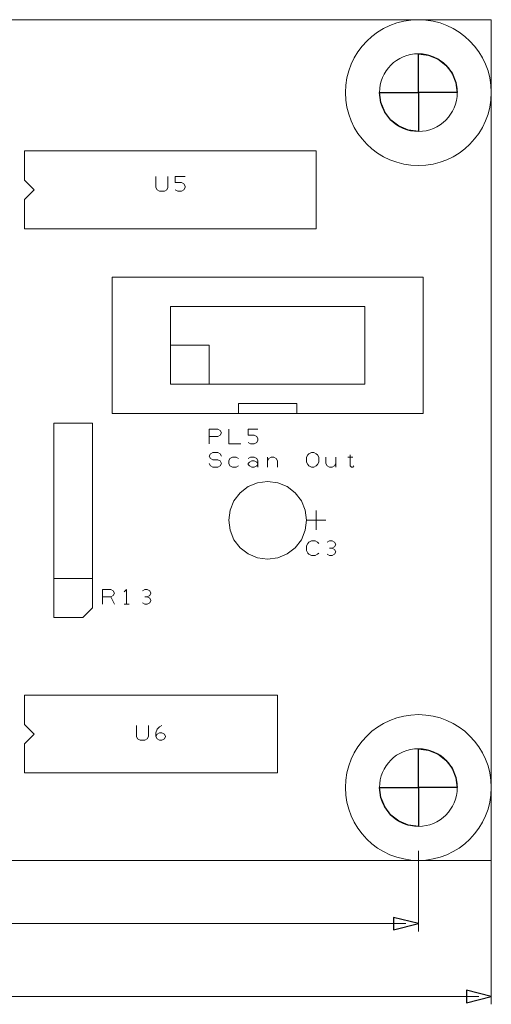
# Model space of a CAD drawing. Header units: millimetres. Extents: x -94 to 82, y -36 to 29.
# Tile 7 of 7: x 52 to 82, y -36 to 29. Entities that reach past the tile are written whole.
import ezdxf

# ---------------------------------------------------------------- set-up
doc = ezdxf.new("R2010")
doc.units = ezdxf.units.MM
doc.header["$MEASUREMENT"] = 0
doc.layers.add('Ebene 1', color=7, linetype='Continuous')

msp = doc.modelspace()

# ---------------------------------------------------------------- linework, layer by layer
at = {"layer": 'Ebene 1', "lineweight": 13}
msp.add_open_spline([(-67.7541, -26.1899), (-67.7541, -26.1899), (82.4234, -26.1899), (82.4234, -26.1899), (82.4234, -26.1899), (82.4234, -26.1899), (82.4234, 28.7376), (82.4234, 28.7376), (82.4234, 28.7376), (82.4234, 28.7376), (-67.7541, 28.7376), (-67.7541, 28.7376), (-67.7541, 28.7376), (-67.7541, 28.7376), (-67.7541, -26.1899), (-67.7541, -26.1899)], degree=3, knots=[0, 0, 0, 0, 0.2, 0.2, 0.2, 0.2, 0.4, 0.4, 0.4, 0.4, 0.6, 0.6, 0.6, 0.6, 1, 1, 1, 1], dxfattribs=at)
at = {"layer": 'Ebene 1', "lineweight": 9}
for points, knots in [([(72.8984, 23.9751), (72.8984, 26.6054), (75.0306, 28.7376), (77.6609, 28.7376), (77.6609, 28.7376), (80.2912, 28.7376), (82.4234, 26.6054), (82.4234, 23.9751), (82.4234, 23.9751), (82.4234, 21.3448), (80.2912, 19.2126), (77.6609, 19.2126), (77.6609, 19.2126), (75.0306, 19.2126), (72.8984, 21.3448), (72.8984, 23.9751)], [0, 0, 0, 0, 0.2, 0.2, 0.2, 0.2, 0.4, 0.4, 0.4, 0.4, 0.6, 0.6, 0.6, 0.6, 1, 1, 1, 1]), ([(72.8984, -21.4274), (72.8984, -18.7971), (75.0306, -16.6649), (77.6609, -16.6649), (77.6609, -16.6649), (80.2912, -16.6649), (82.4234, -18.7971), (82.4234, -21.4274), (82.4234, -21.4274), (82.4234, -24.0576), (80.2912, -26.1899), (77.6609, -26.1899), (77.6609, -26.1899), (75.0306, -26.1899), (72.8984, -24.0576), (72.8984, -21.4274)], [0, 0, 0, 0, 0.2, 0.2, 0.2, 0.2, 0.4, 0.4, 0.4, 0.4, 0.6, 0.6, 0.6, 0.6, 1, 1, 1, 1]), ([(77.6609, -30.3174), (77.6609, -30.3174), (76.0353, -30.7238), (76.0353, -30.7238), (76.0353, -30.7238), (76.0353, -30.7238), (76.0353, -29.911), (76.0353, -29.911), (76.0353, -29.911), (76.0353, -29.911), (77.6609, -30.3174), (77.6609, -30.3174)], [0, 0, 0, 0, 0.25, 0.25, 0.25, 0.25, 0.5, 0.5, 0.5, 0.5, 1, 1, 1, 1]), ([(82.4234, -35.0799), (82.4234, -35.0799), (80.7978, -35.4863), (80.7978, -35.4863), (80.7978, -35.4863), (80.7978, -35.4863), (80.7978, -34.6735), (80.7978, -34.6735), (80.7978, -34.6735), (80.7978, -34.6735), (82.4234, -35.0799), (82.4234, -35.0799)], [0, 0, 0, 0, 0.25, 0.25, 0.25, 0.25, 0.5, 0.5, 0.5, 0.5, 1, 1, 1, 1])]:
    msp.add_open_spline(points, degree=3, knots=knots, dxfattribs=at)
at = {"layer": 'Ebene 1', "lineweight": 20}
for points, knots in [([(75.1209, 23.9751), (75.1209, 25.3781), (76.2582, 26.5151), (77.6609, 26.5151), (77.6609, 26.5151), (79.0639, 26.5151), (80.2009, 25.3781), (80.2009, 23.9751), (80.2009, 23.9751), (80.2009, 22.5725), (79.0639, 21.4351), (77.6609, 21.4351), (77.6609, 21.4351), (76.2582, 21.4351), (75.1209, 22.5725), (75.1209, 23.9751)], [0, 0, 0, 0, 0.2, 0.2, 0.2, 0.2, 0.4, 0.4, 0.4, 0.4, 0.6, 0.6, 0.6, 0.6, 1, 1, 1, 1]), ([(80.2009, 23.9751), (80.2009, 23.9751), (80.1144, 24.6327), (80.1144, 24.6327), (80.1144, 24.6327), (80.1144, 24.6327), (79.8608, 25.2451), (79.8608, 25.2451), (79.8608, 25.2451), (79.8608, 25.2451), (79.4569, 25.7711), (79.4569, 25.7711), (79.4569, 25.7711), (79.4569, 25.7711), (78.9309, 26.175), (78.9309, 26.175), (78.9309, 26.175), (78.9309, 26.175), (78.3184, 26.4287), (78.3184, 26.4287), (78.3184, 26.4287), (78.3184, 26.4287), (77.6609, 26.5151), (77.6609, 26.5151), (77.6609, 26.5151), (77.6609, 26.5151), (77.6609, 23.9751), (77.6609, 23.9751), (77.6609, 23.9751), (77.6609, 23.9751), (80.2009, 23.9751), (80.2009, 23.9751)], [0, 0, 0, 0, 0.1111111, 0.1111111, 0.1111111, 0.1111111, 0.2222222, 0.2222222, 0.2222222, 0.2222222, 0.3333333, 0.3333333, 0.3333333, 0.3333333, 0.4444444, 0.4444444, 0.4444444, 0.4444444, 0.5555556, 0.5555556, 0.5555556, 0.5555556, 0.6666667, 0.6666667, 0.6666667, 0.6666667, 0.7777778, 0.7777778, 0.7777778, 0.7777778, 1, 1, 1, 1]), ([(75.1209, 23.9751), (75.1209, 23.9751), (75.2073, 23.3179), (75.2073, 23.3179), (75.2073, 23.3179), (75.2073, 23.3179), (75.4609, 22.7051), (75.4609, 22.7051), (75.4609, 22.7051), (75.4609, 22.7051), (75.8649, 22.1791), (75.8649, 22.1791), (75.8649, 22.1791), (75.8649, 22.1791), (76.3909, 21.7752), (76.3909, 21.7752), (76.3909, 21.7752), (76.3909, 21.7752), (77.0036, 21.5215), (77.0036, 21.5215), (77.0036, 21.5215), (77.0036, 21.5215), (77.6609, 21.4351), (77.6609, 21.4351), (77.6609, 21.4351), (77.6609, 21.4351), (77.6609, 23.9751), (77.6609, 23.9751), (77.6609, 23.9751), (77.6609, 23.9751), (75.1209, 23.9751), (75.1209, 23.9751)], [0, 0, 0, 0, 0.1111111, 0.1111111, 0.1111111, 0.1111111, 0.2222222, 0.2222222, 0.2222222, 0.2222222, 0.3333333, 0.3333333, 0.3333333, 0.3333333, 0.4444444, 0.4444444, 0.4444444, 0.4444444, 0.5555556, 0.5555556, 0.5555556, 0.5555556, 0.6666667, 0.6666667, 0.6666667, 0.6666667, 0.7777778, 0.7777778, 0.7777778, 0.7777778, 1, 1, 1, 1]), ([(70.9934, 15.0851), (70.9934, 15.0851), (51.9434, 15.0851), (51.9434, 15.0851), (51.9434, 15.0851), (51.9434, 15.0851), (51.9434, 16.9901), (51.9434, 16.9901), (51.9434, 16.9901), (51.9434, 16.9901), (52.5784, 17.6251), (52.5784, 17.6251), (52.5784, 17.6251), (52.5784, 17.6251), (51.9434, 18.2601), (51.9434, 18.2601), (51.9434, 18.2601), (51.9434, 18.2601), (51.9434, 20.1651), (51.9434, 20.1651), (51.9434, 20.1651), (51.9434, 20.1651), (70.9934, 20.1651), (70.9934, 20.1651), (70.9934, 20.1651), (70.9934, 20.1651), (70.9934, 15.0851), (70.9934, 15.0851)], [0, 0, 0, 0, 0.125, 0.125, 0.125, 0.125, 0.25, 0.25, 0.25, 0.25, 0.375, 0.375, 0.375, 0.375, 0.5, 0.5, 0.5, 0.5, 0.625, 0.625, 0.625, 0.625, 0.75, 0.75, 0.75, 0.75, 1, 1, 1, 1]), ([(60.5159, 18.4982), (60.5159, 18.4982), (60.5159, 17.7839), (60.5159, 17.7839), (60.5159, 17.7839), (60.5159, 17.7839), (60.5952, 17.6251), (60.5952, 17.6251), (60.5952, 17.6251), (60.5952, 17.6251), (60.754, 17.5457), (60.754, 17.5457), (60.754, 17.5457), (60.754, 17.5457), (61.0715, 17.5457), (61.0715, 17.5457), (61.0715, 17.5457), (61.0715, 17.5457), (61.2302, 17.6251), (61.2302, 17.6251), (61.2302, 17.6251), (61.2302, 17.6251), (61.3096, 17.7839), (61.3096, 17.7839), (61.3096, 17.7839), (61.3096, 17.7839), (61.3096, 18.4982), (61.3096, 18.4982)], [0, 0, 0, 0, 0.125, 0.125, 0.125, 0.125, 0.25, 0.25, 0.25, 0.25, 0.375, 0.375, 0.375, 0.375, 0.5, 0.5, 0.5, 0.5, 0.625, 0.625, 0.625, 0.625, 0.75, 0.75, 0.75, 0.75, 1, 1, 1, 1]), ([(61.7859, 17.6251), (61.7859, 17.6251), (61.9446, 17.5457), (61.9446, 17.5457), (61.9446, 17.5457), (61.9446, 17.5457), (62.1827, 17.5457), (62.1827, 17.5457), (62.1827, 17.5457), (62.1827, 17.5457), (62.3415, 17.6251), (62.3415, 17.6251), (62.3415, 17.6251), (62.3415, 17.6251), (62.4209, 17.7839), (62.4209, 17.7839), (62.4209, 17.7839), (62.4209, 17.7839), (62.4209, 17.8632), (62.4209, 17.8632), (62.4209, 17.8632), (62.4209, 17.8632), (62.3415, 18.022), (62.3415, 18.022), (62.3415, 18.022), (62.3415, 18.022), (62.1827, 18.1014), (62.1827, 18.1014), (62.1827, 18.1014), (62.1827, 18.1014), (61.7859, 18.1014), (61.7859, 18.1014), (61.7859, 18.1014), (61.7859, 18.1014), (61.7859, 18.4982), (61.7859, 18.4982), (61.7859, 18.4982), (61.7859, 18.4982), (62.4209, 18.4982), (62.4209, 18.4982)], [0, 0, 0, 0, 0.0909091, 0.0909091, 0.0909091, 0.0909091, 0.1818182, 0.1818182, 0.1818182, 0.1818182, 0.2727273, 0.2727273, 0.2727273, 0.2727273, 0.3636364, 0.3636364, 0.3636364, 0.3636364, 0.4545455, 0.4545455, 0.4545455, 0.4545455, 0.5454545, 0.5454545, 0.5454545, 0.5454545, 0.6363636, 0.6363636, 0.6363636, 0.6363636, 0.7272727, 0.7272727, 0.7272727, 0.7272727, 0.8181818, 0.8181818, 0.8181818, 0.8181818, 1, 1, 1, 1]), ([(77.9784, 3.0201), (77.9784, 3.0201), (77.9784, 11.9101), (77.9784, 11.9101), (77.9784, 11.9101), (77.9784, 11.9101), (57.6584, 11.9101), (57.6584, 11.9101), (57.6584, 11.9101), (57.6584, 11.9101), (57.6584, 3.0201), (57.6584, 3.0201), (57.6584, 3.0201), (57.6584, 3.0201), (77.9784, 3.0201), (77.9784, 3.0201)], [0, 0, 0, 0, 0.2, 0.2, 0.2, 0.2, 0.4, 0.4, 0.4, 0.4, 0.6, 0.6, 0.6, 0.6, 1, 1, 1, 1]), ([(61.4684, 4.9251), (61.4684, 4.9251), (74.1684, 4.9251), (74.1684, 4.9251), (74.1684, 4.9251), (74.1684, 4.9251), (74.1684, 10.0051), (74.1684, 10.0051), (74.1684, 10.0051), (74.1684, 10.0051), (61.4684, 10.0051), (61.4684, 10.0051), (61.4684, 10.0051), (61.4684, 10.0051), (61.4684, 4.9251), (61.4684, 4.9251)], [0, 0, 0, 0, 0.2, 0.2, 0.2, 0.2, 0.4, 0.4, 0.4, 0.4, 0.6, 0.6, 0.6, 0.6, 1, 1, 1, 1]), ([(64.0084, 4.9251), (64.0084, 4.9251), (61.4684, 4.9251), (61.4684, 4.9251), (61.4684, 4.9251), (61.4684, 4.9251), (61.4684, 7.4651), (61.4684, 7.4651), (61.4684, 7.4651), (61.4684, 7.4651), (64.0084, 7.4651), (64.0084, 7.4651), (64.0084, 7.4651), (64.0084, 7.4651), (64.0084, 4.9251), (64.0084, 4.9251)], [0, 0, 0, 0, 0.2, 0.2, 0.2, 0.2, 0.4, 0.4, 0.4, 0.4, 0.6, 0.6, 0.6, 0.6, 1, 1, 1, 1]), ([(69.7234, 3.0201), (69.7234, 3.0201), (69.7234, 3.6551), (69.7234, 3.6551), (69.7234, 3.6551), (69.7234, 3.6551), (65.9134, 3.6551), (65.9134, 3.6551), (65.9134, 3.6551), (65.9134, 3.6551), (65.9134, 3.0201), (65.9134, 3.0201), (65.9134, 3.0201), (65.9134, 3.0201), (69.7234, 3.0201), (69.7234, 3.0201)], [0, 0, 0, 0, 0.2, 0.2, 0.2, 0.2, 0.4, 0.4, 0.4, 0.4, 0.6, 0.6, 0.6, 0.6, 1, 1, 1, 1]), ([(56.3884, 2.3851), (56.3884, 2.3851), (56.3884, -9.6799), (56.3884, -9.6799), (56.3884, -9.6799), (56.3884, -9.6799), (55.7534, -10.3149), (55.7534, -10.3149), (55.7534, -10.3149), (55.7534, -10.3149), (53.8484, -10.3149), (53.8484, -10.3149), (53.8484, -10.3149), (53.8484, -10.3149), (53.8484, 2.3851), (53.8484, 2.3851), (53.8484, 2.3851), (53.8484, 2.3851), (56.3884, 2.3851), (56.3884, 2.3851)], [0, 0, 0, 0, 0.1666667, 0.1666667, 0.1666667, 0.1666667, 0.3333333, 0.3333333, 0.3333333, 0.3333333, 0.5, 0.5, 0.5, 0.5, 0.6666667, 0.6666667, 0.6666667, 0.6666667, 1, 1, 1, 1]), ([(64.0084, 1.0357), (64.0084, 1.0357), (64.0084, 1.9882), (64.0084, 1.9882), (64.0084, 1.9882), (64.0084, 1.9882), (64.564, 1.9882), (64.564, 1.9882), (64.564, 1.9882), (64.564, 1.9882), (64.7227, 1.9089), (64.7227, 1.9089), (64.7227, 1.9089), (64.7227, 1.9089), (64.8021, 1.7501), (64.8021, 1.7501), (64.8021, 1.7501), (64.8021, 1.7501), (64.7227, 1.5914), (64.7227, 1.5914), (64.7227, 1.5914), (64.7227, 1.5914), (64.564, 1.512), (64.564, 1.512), (64.564, 1.512), (64.564, 1.512), (64.0084, 1.512), (64.0084, 1.512)], [0, 0, 0, 0, 0.125, 0.125, 0.125, 0.125, 0.25, 0.25, 0.25, 0.25, 0.375, 0.375, 0.375, 0.375, 0.5, 0.5, 0.5, 0.5, 0.625, 0.625, 0.625, 0.625, 0.75, 0.75, 0.75, 0.75, 1, 1, 1, 1]), ([(65.2784, 1.9882), (65.2784, 1.9882), (65.2784, 1.0357), (65.2784, 1.0357), (65.2784, 1.0357), (65.2784, 1.0357), (66.0721, 1.0357), (66.0721, 1.0357)], [0, 0, 0, 0, 0.3333333, 0.3333333, 0.3333333, 0.3333333, 1, 1, 1, 1]), ([(66.5484, 1.1151), (66.5484, 1.1151), (66.7071, 1.0357), (66.7071, 1.0357), (66.7071, 1.0357), (66.7071, 1.0357), (66.9452, 1.0357), (66.9452, 1.0357), (66.9452, 1.0357), (66.9452, 1.0357), (67.104, 1.1151), (67.104, 1.1151), (67.104, 1.1151), (67.104, 1.1151), (67.1834, 1.2739), (67.1834, 1.2739), (67.1834, 1.2739), (67.1834, 1.2739), (67.1834, 1.3532), (67.1834, 1.3532), (67.1834, 1.3532), (67.1834, 1.3532), (67.104, 1.512), (67.104, 1.512), (67.104, 1.512), (67.104, 1.512), (66.9452, 1.5914), (66.9452, 1.5914), (66.9452, 1.5914), (66.9452, 1.5914), (66.5484, 1.5914), (66.5484, 1.5914), (66.5484, 1.5914), (66.5484, 1.5914), (66.5484, 1.9882), (66.5484, 1.9882), (66.5484, 1.9882), (66.5484, 1.9882), (67.1834, 1.9882), (67.1834, 1.9882)], [0, 0, 0, 0, 0.0909091, 0.0909091, 0.0909091, 0.0909091, 0.1818182, 0.1818182, 0.1818182, 0.1818182, 0.2727273, 0.2727273, 0.2727273, 0.2727273, 0.3636364, 0.3636364, 0.3636364, 0.3636364, 0.4545455, 0.4545455, 0.4545455, 0.4545455, 0.5454545, 0.5454545, 0.5454545, 0.5454545, 0.6363636, 0.6363636, 0.6363636, 0.6363636, 0.7272727, 0.7272727, 0.7272727, 0.7272727, 0.8181818, 0.8181818, 0.8181818, 0.8181818, 1, 1, 1, 1]), ([(64.0084, -0.2501), (64.0084, -0.2501), (64.0877, -0.4089), (64.0877, -0.4089), (64.0877, -0.4089), (64.0877, -0.4089), (64.2465, -0.4883), (64.2465, -0.4883), (64.2465, -0.4883), (64.2465, -0.4883), (64.564, -0.4883), (64.564, -0.4883), (64.564, -0.4883), (64.564, -0.4883), (64.7227, -0.4089), (64.7227, -0.4089), (64.7227, -0.4089), (64.7227, -0.4089), (64.8021, -0.2501), (64.8021, -0.2501), (64.8021, -0.2501), (64.8021, -0.2501), (64.7227, -0.0914), (64.7227, -0.0914), (64.7227, -0.0914), (64.7227, -0.0914), (64.564, -0.012), (64.564, -0.012), (64.564, -0.012), (64.564, -0.012), (64.2465, -0.012), (64.2465, -0.012), (64.2465, -0.012), (64.2465, -0.012), (64.0877, 0.0674), (64.0877, 0.0674), (64.0877, 0.0674), (64.0877, 0.0674), (64.0084, 0.2261), (64.0084, 0.2261), (64.0084, 0.2261), (64.0084, 0.2261), (64.0877, 0.3849), (64.0877, 0.3849), (64.0877, 0.3849), (64.0877, 0.3849), (64.2465, 0.4642), (64.2465, 0.4642), (64.2465, 0.4642), (64.2465, 0.4642), (64.564, 0.4642), (64.564, 0.4642), (64.564, 0.4642), (64.564, 0.4642), (64.7227, 0.3849), (64.7227, 0.3849), (64.7227, 0.3849), (64.7227, 0.3849), (64.8021, 0.2261), (64.8021, 0.2261)], [0, 0, 0, 0, 0.0625, 0.0625, 0.0625, 0.0625, 0.125, 0.125, 0.125, 0.125, 0.1875, 0.1875, 0.1875, 0.1875, 0.25, 0.25, 0.25, 0.25, 0.3125, 0.3125, 0.3125, 0.3125, 0.375, 0.375, 0.375, 0.375, 0.4375, 0.4375, 0.4375, 0.4375, 0.5, 0.5, 0.5, 0.5, 0.5625, 0.5625, 0.5625, 0.5625, 0.625, 0.625, 0.625, 0.625, 0.6875, 0.6875, 0.6875, 0.6875, 0.75, 0.75, 0.75, 0.75, 0.8125, 0.8125, 0.8125, 0.8125, 0.875, 0.875, 0.875, 0.875, 1, 1, 1, 1]), ([(65.9134, 0.0674), (65.9134, 0.0674), (65.7546, 0.1467), (65.7546, 0.1467), (65.7546, 0.1467), (65.7546, 0.1467), (65.5165, 0.1467), (65.5165, 0.1467), (65.5165, 0.1467), (65.5165, 0.1467), (65.3577, 0.0674), (65.3577, 0.0674), (65.3577, 0.0674), (65.3577, 0.0674), (65.2784, -0.0914), (65.2784, -0.0914), (65.2784, -0.0914), (65.2784, -0.0914), (65.2784, -0.2501), (65.2784, -0.2501), (65.2784, -0.2501), (65.2784, -0.2501), (65.3577, -0.4089), (65.3577, -0.4089), (65.3577, -0.4089), (65.3577, -0.4089), (65.5165, -0.4883), (65.5165, -0.4883), (65.5165, -0.4883), (65.5165, -0.4883), (65.7546, -0.4883), (65.7546, -0.4883), (65.7546, -0.4883), (65.7546, -0.4883), (65.9134, -0.4089), (65.9134, -0.4089)], [0, 0, 0, 0, 0.1, 0.1, 0.1, 0.1, 0.2, 0.2, 0.2, 0.2, 0.3, 0.3, 0.3, 0.3, 0.4, 0.4, 0.4, 0.4, 0.5, 0.5, 0.5, 0.5, 0.6, 0.6, 0.6, 0.6, 0.7, 0.7, 0.7, 0.7, 0.8, 0.8, 0.8, 0.8, 1, 1, 1, 1]), ([(66.5484, 0.0674), (66.5484, 0.0674), (66.7071, 0.1467), (66.7071, 0.1467), (66.7071, 0.1467), (66.7071, 0.1467), (66.9452, 0.1467), (66.9452, 0.1467), (66.9452, 0.1467), (66.9452, 0.1467), (67.104, 0.0674), (67.104, 0.0674), (67.104, 0.0674), (67.104, 0.0674), (67.1834, -0.0914), (67.1834, -0.0914), (67.1834, -0.0914), (67.1834, -0.0914), (67.1834, -0.3295), (67.1834, -0.3295), (67.1834, -0.3295), (67.1834, -0.3295), (67.104, -0.4089), (67.104, -0.4089), (67.104, -0.4089), (67.104, -0.4089), (66.9452, -0.4883), (66.9452, -0.4883), (66.9452, -0.4883), (66.9452, -0.4883), (66.7865, -0.4883), (66.7865, -0.4883), (66.7865, -0.4883), (66.7865, -0.4883), (66.6277, -0.4089), (66.6277, -0.4089), (66.6277, -0.4089), (66.6277, -0.4089), (66.5484, -0.3295), (66.5484, -0.3295), (66.5484, -0.3295), (66.5484, -0.3295), (66.5484, -0.2501), (66.5484, -0.2501), (66.5484, -0.2501), (66.5484, -0.2501), (66.6277, -0.1708), (66.6277, -0.1708), (66.6277, -0.1708), (66.6277, -0.1708), (66.7865, -0.0914), (66.7865, -0.0914), (66.7865, -0.0914), (66.7865, -0.0914), (66.9452, -0.0914), (66.9452, -0.0914), (66.9452, -0.0914), (66.9452, -0.0914), (67.104, -0.1708), (67.104, -0.1708), (67.104, -0.1708), (67.104, -0.1708), (67.1834, -0.2501), (67.1834, -0.2501)], [0, 0, 0, 0, 0.0588235, 0.0588235, 0.0588235, 0.0588235, 0.1176471, 0.1176471, 0.1176471, 0.1176471, 0.1764706, 0.1764706, 0.1764706, 0.1764706, 0.2352941, 0.2352941, 0.2352941, 0.2352941, 0.2941176, 0.2941176, 0.2941176, 0.2941176, 0.3529412, 0.3529412, 0.3529412, 0.3529412, 0.4117647, 0.4117647, 0.4117647, 0.4117647, 0.4705882, 0.4705882, 0.4705882, 0.4705882, 0.5294118, 0.5294118, 0.5294118, 0.5294118, 0.5882353, 0.5882353, 0.5882353, 0.5882353, 0.6470588, 0.6470588, 0.6470588, 0.6470588, 0.7058824, 0.7058824, 0.7058824, 0.7058824, 0.7647059, 0.7647059, 0.7647059, 0.7647059, 0.8235294, 0.8235294, 0.8235294, 0.8235294, 0.8823529, 0.8823529, 0.8823529, 0.8823529, 1, 1, 1, 1]), ([(67.8184, -0.0914), (67.8184, -0.0914), (67.8977, 0.0674), (67.8977, 0.0674), (67.8977, 0.0674), (67.8977, 0.0674), (68.0565, 0.1467), (68.0565, 0.1467), (68.0565, 0.1467), (68.0565, 0.1467), (68.2152, 0.1467), (68.2152, 0.1467), (68.2152, 0.1467), (68.2152, 0.1467), (68.374, 0.0674), (68.374, 0.0674), (68.374, 0.0674), (68.374, 0.0674), (68.4534, -0.0914), (68.4534, -0.0914), (68.4534, -0.0914), (68.4534, -0.0914), (68.4534, -0.4883), (68.4534, -0.4883)], [0, 0, 0, 0, 0.1428571, 0.1428571, 0.1428571, 0.1428571, 0.2857143, 0.2857143, 0.2857143, 0.2857143, 0.4285714, 0.4285714, 0.4285714, 0.4285714, 0.5714286, 0.5714286, 0.5714286, 0.5714286, 0.7142857, 0.7142857, 0.7142857, 0.7142857, 1, 1, 1, 1]), ([(70.3584, -0.1708), (70.3584, -0.1708), (70.3584, 0.1467), (70.3584, 0.1467), (70.3584, 0.1467), (70.3584, 0.1467), (70.4377, 0.3055), (70.4377, 0.3055), (70.4377, 0.3055), (70.4377, 0.3055), (70.5171, 0.3849), (70.5171, 0.3849), (70.5171, 0.3849), (70.5171, 0.3849), (70.6759, 0.4642), (70.6759, 0.4642), (70.6759, 0.4642), (70.6759, 0.4642), (70.8346, 0.4642), (70.8346, 0.4642), (70.8346, 0.4642), (70.8346, 0.4642), (70.9934, 0.3849), (70.9934, 0.3849), (70.9934, 0.3849), (70.9934, 0.3849), (71.0727, 0.3055), (71.0727, 0.3055), (71.0727, 0.3055), (71.0727, 0.3055), (71.1521, 0.1467), (71.1521, 0.1467), (71.1521, 0.1467), (71.1521, 0.1467), (71.1521, -0.1708), (71.1521, -0.1708), (71.1521, -0.1708), (71.1521, -0.1708), (71.0727, -0.3295), (71.0727, -0.3295), (71.0727, -0.3295), (71.0727, -0.3295), (70.9934, -0.4089), (70.9934, -0.4089), (70.9934, -0.4089), (70.9934, -0.4089), (70.8346, -0.4883), (70.8346, -0.4883), (70.8346, -0.4883), (70.8346, -0.4883), (70.6759, -0.4883), (70.6759, -0.4883), (70.6759, -0.4883), (70.6759, -0.4883), (70.5171, -0.4089), (70.5171, -0.4089), (70.5171, -0.4089), (70.5171, -0.4089), (70.4377, -0.3295), (70.4377, -0.3295), (70.4377, -0.3295), (70.4377, -0.3295), (70.3584, -0.1708), (70.3584, -0.1708)], [0, 0, 0, 0, 0.0588235, 0.0588235, 0.0588235, 0.0588235, 0.1176471, 0.1176471, 0.1176471, 0.1176471, 0.1764706, 0.1764706, 0.1764706, 0.1764706, 0.2352941, 0.2352941, 0.2352941, 0.2352941, 0.2941176, 0.2941176, 0.2941176, 0.2941176, 0.3529412, 0.3529412, 0.3529412, 0.3529412, 0.4117647, 0.4117647, 0.4117647, 0.4117647, 0.4705882, 0.4705882, 0.4705882, 0.4705882, 0.5294118, 0.5294118, 0.5294118, 0.5294118, 0.5882353, 0.5882353, 0.5882353, 0.5882353, 0.6470588, 0.6470588, 0.6470588, 0.6470588, 0.7058824, 0.7058824, 0.7058824, 0.7058824, 0.7647059, 0.7647059, 0.7647059, 0.7647059, 0.8235294, 0.8235294, 0.8235294, 0.8235294, 0.8823529, 0.8823529, 0.8823529, 0.8823529, 1, 1, 1, 1]), ([(71.6284, 0.1467), (71.6284, 0.1467), (71.6284, -0.2501), (71.6284, -0.2501), (71.6284, -0.2501), (71.6284, -0.2501), (71.7077, -0.4089), (71.7077, -0.4089), (71.7077, -0.4089), (71.7077, -0.4089), (71.8665, -0.4883), (71.8665, -0.4883), (71.8665, -0.4883), (71.8665, -0.4883), (72.0252, -0.4883), (72.0252, -0.4883), (72.0252, -0.4883), (72.0252, -0.4883), (72.184, -0.4089), (72.184, -0.4089), (72.184, -0.4089), (72.184, -0.4089), (72.2634, -0.2501), (72.2634, -0.2501)], [0, 0, 0, 0, 0.1428571, 0.1428571, 0.1428571, 0.1428571, 0.2857143, 0.2857143, 0.2857143, 0.2857143, 0.4285714, 0.4285714, 0.4285714, 0.4285714, 0.5714286, 0.5714286, 0.5714286, 0.5714286, 0.7142857, 0.7142857, 0.7142857, 0.7142857, 1, 1, 1, 1]), ([(73.2159, 0.3055), (73.2159, 0.3055), (73.2159, -0.4089), (73.2159, -0.4089), (73.2159, -0.4089), (73.2159, -0.4089), (73.2952, -0.4883), (73.2952, -0.4883), (73.2952, -0.4883), (73.2952, -0.4883), (73.3746, -0.4883), (73.3746, -0.4883), (73.3746, -0.4883), (73.3746, -0.4883), (73.454, -0.4089), (73.454, -0.4089)], [0, 0, 0, 0, 0.2, 0.2, 0.2, 0.2, 0.4, 0.4, 0.4, 0.4, 0.6, 0.6, 0.6, 0.6, 1, 1, 1, 1]), ([(70.3584, -3.9649), (70.3584, -3.9649), (70.2719, -4.6221), (70.2719, -4.6221), (70.2719, -4.6221), (70.2719, -4.6221), (70.0183, -5.2349), (70.0183, -5.2349), (70.0183, -5.2349), (70.0183, -5.2349), (69.6144, -5.7609), (69.6144, -5.7609), (69.6144, -5.7609), (69.6144, -5.7609), (69.0884, -6.1648), (69.0884, -6.1648), (69.0884, -6.1648), (69.0884, -6.1648), (68.4759, -6.4185), (68.4759, -6.4185), (68.4759, -6.4185), (68.4759, -6.4185), (67.8184, -6.5049), (67.8184, -6.5049), (67.8184, -6.5049), (67.8184, -6.5049), (67.1611, -6.4185), (67.1611, -6.4185), (67.1611, -6.4185), (67.1611, -6.4185), (66.5484, -6.1648), (66.5484, -6.1648), (66.5484, -6.1648), (66.5484, -6.1648), (66.0224, -5.7609), (66.0224, -5.7609), (66.0224, -5.7609), (66.0224, -5.7609), (65.6184, -5.2349), (65.6184, -5.2349), (65.6184, -5.2349), (65.6184, -5.2349), (65.3648, -4.6221), (65.3648, -4.6221), (65.3648, -4.6221), (65.3648, -4.6221), (65.2784, -3.9649), (65.2784, -3.9649), (65.2784, -3.9649), (65.2784, -3.9649), (65.3648, -3.3073), (65.3648, -3.3073), (65.3648, -3.3073), (65.3648, -3.3073), (65.6184, -2.6949), (65.6184, -2.6949), (65.6184, -2.6949), (65.6184, -2.6949), (66.0224, -2.1689), (66.0224, -2.1689), (66.0224, -2.1689), (66.0224, -2.1689), (66.5484, -1.765), (66.5484, -1.765), (66.5484, -1.765), (66.5484, -1.765), (67.1611, -1.5113), (67.1611, -1.5113), (67.1611, -1.5113), (67.1611, -1.5113), (67.8184, -1.4249), (67.8184, -1.4249), (67.8184, -1.4249), (67.8184, -1.4249), (68.4759, -1.5113), (68.4759, -1.5113), (68.4759, -1.5113), (68.4759, -1.5113), (69.0884, -1.765), (69.0884, -1.765), (69.0884, -1.765), (69.0884, -1.765), (69.6144, -2.1689), (69.6144, -2.1689), (69.6144, -2.1689), (69.6144, -2.1689), (70.0183, -2.6949), (70.0183, -2.6949), (70.0183, -2.6949), (70.0183, -2.6949), (70.2719, -3.3073), (70.2719, -3.3073), (70.2719, -3.3073), (70.2719, -3.3073), (70.3584, -3.9649), (70.3584, -3.9649)], [0, 0, 0, 0, 0.04, 0.04, 0.04, 0.04, 0.08, 0.08, 0.08, 0.08, 0.12, 0.12, 0.12, 0.12, 0.16, 0.16, 0.16, 0.16, 0.2, 0.2, 0.2, 0.2, 0.24, 0.24, 0.24, 0.24, 0.28, 0.28, 0.28, 0.28, 0.32, 0.32, 0.32, 0.32, 0.36, 0.36, 0.36, 0.36, 0.4, 0.4, 0.4, 0.4, 0.44, 0.44, 0.44, 0.44, 0.48, 0.48, 0.48, 0.48, 0.52, 0.52, 0.52, 0.52, 0.56, 0.56, 0.56, 0.56, 0.6, 0.6, 0.6, 0.6, 0.64, 0.64, 0.64, 0.64, 0.68, 0.68, 0.68, 0.68, 0.72, 0.72, 0.72, 0.72, 0.76, 0.76, 0.76, 0.76, 0.8, 0.8, 0.8, 0.8, 0.84, 0.84, 0.84, 0.84, 0.88, 0.88, 0.88, 0.88, 0.92, 0.92, 0.92, 0.92, 1, 1, 1, 1]), ([(71.1521, -6.108), (71.1521, -6.108), (71.0727, -6.1874), (71.0727, -6.1874), (71.0727, -6.1874), (71.0727, -6.1874), (70.914, -6.2668), (70.914, -6.2668), (70.914, -6.2668), (70.914, -6.2668), (70.6759, -6.2668), (70.6759, -6.2668), (70.6759, -6.2668), (70.6759, -6.2668), (70.5171, -6.1874), (70.5171, -6.1874), (70.5171, -6.1874), (70.5171, -6.1874), (70.4377, -6.108), (70.4377, -6.108), (70.4377, -6.108), (70.4377, -6.108), (70.3584, -5.9493), (70.3584, -5.9493), (70.3584, -5.9493), (70.3584, -5.9493), (70.3584, -5.6318), (70.3584, -5.6318), (70.3584, -5.6318), (70.3584, -5.6318), (70.4377, -5.473), (70.4377, -5.473), (70.4377, -5.473), (70.4377, -5.473), (70.5171, -5.3936), (70.5171, -5.3936), (70.5171, -5.3936), (70.5171, -5.3936), (70.6759, -5.3143), (70.6759, -5.3143), (70.6759, -5.3143), (70.6759, -5.3143), (70.914, -5.3143), (70.914, -5.3143), (70.914, -5.3143), (70.914, -5.3143), (71.0727, -5.3936), (71.0727, -5.3936), (71.0727, -5.3936), (71.0727, -5.3936), (71.1521, -5.473), (71.1521, -5.473)], [0, 0, 0, 0, 0.0714286, 0.0714286, 0.0714286, 0.0714286, 0.1428571, 0.1428571, 0.1428571, 0.1428571, 0.2142857, 0.2142857, 0.2142857, 0.2142857, 0.2857143, 0.2857143, 0.2857143, 0.2857143, 0.3571429, 0.3571429, 0.3571429, 0.3571429, 0.4285714, 0.4285714, 0.4285714, 0.4285714, 0.5, 0.5, 0.5, 0.5, 0.5714286, 0.5714286, 0.5714286, 0.5714286, 0.6428571, 0.6428571, 0.6428571, 0.6428571, 0.7142857, 0.7142857, 0.7142857, 0.7142857, 0.7857143, 0.7857143, 0.7857143, 0.7857143, 0.8571429, 0.8571429, 0.8571429, 0.8571429, 1, 1, 1, 1]), ([(72.0252, -5.7905), (72.0252, -5.7905), (72.184, -5.7111), (72.184, -5.7111), (72.184, -5.7111), (72.184, -5.7111), (72.2634, -5.5524), (72.2634, -5.5524), (72.2634, -5.5524), (72.2634, -5.5524), (72.184, -5.3936), (72.184, -5.3936), (72.184, -5.3936), (72.184, -5.3936), (72.0252, -5.3143), (72.0252, -5.3143), (72.0252, -5.3143), (72.0252, -5.3143), (71.8665, -5.3143), (71.8665, -5.3143), (71.8665, -5.3143), (71.8665, -5.3143), (71.7077, -5.3936), (71.7077, -5.3936)], [0, 0, 0, 0, 0.1428571, 0.1428571, 0.1428571, 0.1428571, 0.2857143, 0.2857143, 0.2857143, 0.2857143, 0.4285714, 0.4285714, 0.4285714, 0.4285714, 0.5714286, 0.5714286, 0.5714286, 0.5714286, 0.7142857, 0.7142857, 0.7142857, 0.7142857, 1, 1, 1, 1]), ([(71.7077, -6.1874), (71.7077, -6.1874), (71.8665, -6.2668), (71.8665, -6.2668), (71.8665, -6.2668), (71.8665, -6.2668), (72.0252, -6.2668), (72.0252, -6.2668), (72.0252, -6.2668), (72.0252, -6.2668), (72.184, -6.1874), (72.184, -6.1874), (72.184, -6.1874), (72.184, -6.1874), (72.2634, -6.0286), (72.2634, -6.0286), (72.2634, -6.0286), (72.2634, -6.0286), (72.184, -5.8699), (72.184, -5.8699), (72.184, -5.8699), (72.184, -5.8699), (72.0252, -5.7905), (72.0252, -5.7905), (72.0252, -5.7905), (72.0252, -5.7905), (71.8665, -5.7905), (71.8665, -5.7905)], [0, 0, 0, 0, 0.125, 0.125, 0.125, 0.125, 0.25, 0.25, 0.25, 0.25, 0.375, 0.375, 0.375, 0.375, 0.5, 0.5, 0.5, 0.5, 0.625, 0.625, 0.625, 0.625, 0.75, 0.75, 0.75, 0.75, 1, 1, 1, 1]), ([(57.0234, -9.4418), (57.0234, -9.4418), (57.0234, -8.4893), (57.0234, -8.4893), (57.0234, -8.4893), (57.0234, -8.4893), (57.579, -8.4893), (57.579, -8.4893), (57.579, -8.4893), (57.579, -8.4893), (57.7377, -8.5686), (57.7377, -8.5686), (57.7377, -8.5686), (57.7377, -8.5686), (57.8171, -8.7274), (57.8171, -8.7274), (57.8171, -8.7274), (57.8171, -8.7274), (57.7377, -8.8861), (57.7377, -8.8861), (57.7377, -8.8861), (57.7377, -8.8861), (57.579, -8.9655), (57.579, -8.9655), (57.579, -8.9655), (57.579, -8.9655), (57.0234, -8.9655), (57.0234, -8.9655)], [0, 0, 0, 0, 0.125, 0.125, 0.125, 0.125, 0.25, 0.25, 0.25, 0.25, 0.375, 0.375, 0.375, 0.375, 0.5, 0.5, 0.5, 0.5, 0.625, 0.625, 0.625, 0.625, 0.75, 0.75, 0.75, 0.75, 1, 1, 1, 1]), ([(58.6109, -9.4418), (58.6109, -9.4418), (58.6109, -8.4893), (58.6109, -8.4893), (58.6109, -8.4893), (58.6109, -8.4893), (58.4521, -8.648), (58.4521, -8.648)], [0, 0, 0, 0, 0.3333333, 0.3333333, 0.3333333, 0.3333333, 1, 1, 1, 1]), ([(59.9602, -8.9655), (59.9602, -8.9655), (60.119, -8.8861), (60.119, -8.8861), (60.119, -8.8861), (60.119, -8.8861), (60.1984, -8.7274), (60.1984, -8.7274), (60.1984, -8.7274), (60.1984, -8.7274), (60.119, -8.5686), (60.119, -8.5686), (60.119, -8.5686), (60.119, -8.5686), (59.9602, -8.4893), (59.9602, -8.4893), (59.9602, -8.4893), (59.9602, -8.4893), (59.8015, -8.4893), (59.8015, -8.4893), (59.8015, -8.4893), (59.8015, -8.4893), (59.6427, -8.5686), (59.6427, -8.5686)], [0, 0, 0, 0, 0.1428571, 0.1428571, 0.1428571, 0.1428571, 0.2857143, 0.2857143, 0.2857143, 0.2857143, 0.4285714, 0.4285714, 0.4285714, 0.4285714, 0.5714286, 0.5714286, 0.5714286, 0.5714286, 0.7142857, 0.7142857, 0.7142857, 0.7142857, 1, 1, 1, 1]), ([(59.6427, -9.3624), (59.6427, -9.3624), (59.8015, -9.4418), (59.8015, -9.4418), (59.8015, -9.4418), (59.8015, -9.4418), (59.9602, -9.4418), (59.9602, -9.4418), (59.9602, -9.4418), (59.9602, -9.4418), (60.119, -9.3624), (60.119, -9.3624), (60.119, -9.3624), (60.119, -9.3624), (60.1984, -9.2036), (60.1984, -9.2036), (60.1984, -9.2036), (60.1984, -9.2036), (60.119, -9.0449), (60.119, -9.0449), (60.119, -9.0449), (60.119, -9.0449), (59.9602, -8.9655), (59.9602, -8.9655), (59.9602, -8.9655), (59.9602, -8.9655), (59.8015, -8.9655), (59.8015, -8.9655)], [0, 0, 0, 0, 0.125, 0.125, 0.125, 0.125, 0.25, 0.25, 0.25, 0.25, 0.375, 0.375, 0.375, 0.375, 0.5, 0.5, 0.5, 0.5, 0.625, 0.625, 0.625, 0.625, 0.75, 0.75, 0.75, 0.75, 1, 1, 1, 1]), ([(68.4534, -20.4749), (68.4534, -20.4749), (51.9434, -20.4749), (51.9434, -20.4749), (51.9434, -20.4749), (51.9434, -20.4749), (51.9434, -18.5699), (51.9434, -18.5699), (51.9434, -18.5699), (51.9434, -18.5699), (52.5784, -17.9349), (52.5784, -17.9349), (52.5784, -17.9349), (52.5784, -17.9349), (51.9434, -17.2999), (51.9434, -17.2999), (51.9434, -17.2999), (51.9434, -17.2999), (51.9434, -15.3949), (51.9434, -15.3949), (51.9434, -15.3949), (51.9434, -15.3949), (68.4534, -15.3949), (68.4534, -15.3949), (68.4534, -15.3949), (68.4534, -15.3949), (68.4534, -20.4749), (68.4534, -20.4749)], [0, 0, 0, 0, 0.125, 0.125, 0.125, 0.125, 0.25, 0.25, 0.25, 0.25, 0.375, 0.375, 0.375, 0.375, 0.5, 0.5, 0.5, 0.5, 0.625, 0.625, 0.625, 0.625, 0.75, 0.75, 0.75, 0.75, 1, 1, 1, 1]), ([(59.2459, -17.3793), (59.2459, -17.3793), (59.2459, -18.0936), (59.2459, -18.0936), (59.2459, -18.0936), (59.2459, -18.0936), (59.3252, -18.2524), (59.3252, -18.2524), (59.3252, -18.2524), (59.3252, -18.2524), (59.484, -18.3318), (59.484, -18.3318), (59.484, -18.3318), (59.484, -18.3318), (59.8015, -18.3318), (59.8015, -18.3318), (59.8015, -18.3318), (59.8015, -18.3318), (59.9602, -18.2524), (59.9602, -18.2524), (59.9602, -18.2524), (59.9602, -18.2524), (60.0396, -18.0936), (60.0396, -18.0936), (60.0396, -18.0936), (60.0396, -18.0936), (60.0396, -17.3793), (60.0396, -17.3793)], [0, 0, 0, 0, 0.125, 0.125, 0.125, 0.125, 0.25, 0.25, 0.25, 0.25, 0.375, 0.375, 0.375, 0.375, 0.5, 0.5, 0.5, 0.5, 0.625, 0.625, 0.625, 0.625, 0.75, 0.75, 0.75, 0.75, 1, 1, 1, 1]), ([(60.5159, -18.0936), (60.5159, -18.0936), (60.5952, -17.9349), (60.5952, -17.9349), (60.5952, -17.9349), (60.5952, -17.9349), (60.754, -17.8554), (60.754, -17.8554), (60.754, -17.8554), (60.754, -17.8554), (60.9127, -17.8554), (60.9127, -17.8554), (60.9127, -17.8554), (60.9127, -17.8554), (61.0715, -17.9349), (61.0715, -17.9349), (61.0715, -17.9349), (61.0715, -17.9349), (61.1509, -18.0936), (61.1509, -18.0936), (61.1509, -18.0936), (61.1509, -18.0936), (61.0715, -18.2524), (61.0715, -18.2524), (61.0715, -18.2524), (61.0715, -18.2524), (60.9127, -18.3318), (60.9127, -18.3318), (60.9127, -18.3318), (60.9127, -18.3318), (60.754, -18.3318), (60.754, -18.3318), (60.754, -18.3318), (60.754, -18.3318), (60.5952, -18.2524), (60.5952, -18.2524), (60.5952, -18.2524), (60.5952, -18.2524), (60.5159, -18.0936), (60.5159, -18.0936), (60.5159, -18.0936), (60.5159, -18.0936), (60.5159, -17.8554), (60.5159, -17.8554), (60.5159, -17.8554), (60.5159, -17.8554), (60.5952, -17.6174), (60.5952, -17.6174), (60.5952, -17.6174), (60.5952, -17.6174), (60.754, -17.4586), (60.754, -17.4586), (60.754, -17.4586), (60.754, -17.4586), (60.9127, -17.3793), (60.9127, -17.3793)], [0, 0, 0, 0, 0.0666667, 0.0666667, 0.0666667, 0.0666667, 0.1333333, 0.1333333, 0.1333333, 0.1333333, 0.2, 0.2, 0.2, 0.2, 0.2666667, 0.2666667, 0.2666667, 0.2666667, 0.3333333, 0.3333333, 0.3333333, 0.3333333, 0.4, 0.4, 0.4, 0.4, 0.4666667, 0.4666667, 0.4666667, 0.4666667, 0.5333333, 0.5333333, 0.5333333, 0.5333333, 0.6, 0.6, 0.6, 0.6, 0.6666667, 0.6666667, 0.6666667, 0.6666667, 0.7333333, 0.7333333, 0.7333333, 0.7333333, 0.8, 0.8, 0.8, 0.8, 0.8666667, 0.8666667, 0.8666667, 0.8666667, 1, 1, 1, 1]), ([(75.1209, -21.4274), (75.1209, -20.0246), (76.2582, -18.8874), (77.6609, -18.8874), (77.6609, -18.8874), (79.0639, -18.8874), (80.2009, -20.0246), (80.2009, -21.4274), (80.2009, -21.4274), (80.2009, -22.8301), (79.0639, -23.9674), (77.6609, -23.9674), (77.6609, -23.9674), (76.2582, -23.9674), (75.1209, -22.8301), (75.1209, -21.4274)], [0, 0, 0, 0, 0.2, 0.2, 0.2, 0.2, 0.4, 0.4, 0.4, 0.4, 0.6, 0.6, 0.6, 0.6, 1, 1, 1, 1]), ([(80.2009, -21.4274), (80.2009, -21.4274), (80.1144, -20.7699), (80.1144, -20.7699), (80.1144, -20.7699), (80.1144, -20.7699), (79.8608, -20.1574), (79.8608, -20.1574), (79.8608, -20.1574), (79.8608, -20.1574), (79.4569, -19.6313), (79.4569, -19.6313), (79.4569, -19.6313), (79.4569, -19.6313), (78.9309, -19.2275), (78.9309, -19.2275), (78.9309, -19.2275), (78.9309, -19.2275), (78.3184, -18.9739), (78.3184, -18.9739), (78.3184, -18.9739), (78.3184, -18.9739), (77.6609, -18.8874), (77.6609, -18.8874), (77.6609, -18.8874), (77.6609, -18.8874), (77.6609, -21.4274), (77.6609, -21.4274), (77.6609, -21.4274), (77.6609, -21.4274), (80.2009, -21.4274), (80.2009, -21.4274)], [0, 0, 0, 0, 0.1111111, 0.1111111, 0.1111111, 0.1111111, 0.2222222, 0.2222222, 0.2222222, 0.2222222, 0.3333333, 0.3333333, 0.3333333, 0.3333333, 0.4444444, 0.4444444, 0.4444444, 0.4444444, 0.5555556, 0.5555556, 0.5555556, 0.5555556, 0.6666667, 0.6666667, 0.6666667, 0.6666667, 0.7777778, 0.7777778, 0.7777778, 0.7777778, 1, 1, 1, 1]), ([(75.1209, -21.4274), (75.1209, -21.4274), (75.2073, -22.0848), (75.2073, -22.0848), (75.2073, -22.0848), (75.2073, -22.0848), (75.4609, -22.6974), (75.4609, -22.6974), (75.4609, -22.6974), (75.4609, -22.6974), (75.8649, -23.2234), (75.8649, -23.2234), (75.8649, -23.2234), (75.8649, -23.2234), (76.3909, -23.6272), (76.3909, -23.6272), (76.3909, -23.6272), (76.3909, -23.6272), (77.0036, -23.8808), (77.0036, -23.8808), (77.0036, -23.8808), (77.0036, -23.8808), (77.6609, -23.9674), (77.6609, -23.9674), (77.6609, -23.9674), (77.6609, -23.9674), (77.6609, -21.4274), (77.6609, -21.4274), (77.6609, -21.4274), (77.6609, -21.4274), (75.1209, -21.4274), (75.1209, -21.4274)], [0, 0, 0, 0, 0.1111111, 0.1111111, 0.1111111, 0.1111111, 0.2222222, 0.2222222, 0.2222222, 0.2222222, 0.3333333, 0.3333333, 0.3333333, 0.3333333, 0.4444444, 0.4444444, 0.4444444, 0.4444444, 0.5555556, 0.5555556, 0.5555556, 0.5555556, 0.6666667, 0.6666667, 0.6666667, 0.6666667, 0.7777778, 0.7777778, 0.7777778, 0.7777778, 1, 1, 1, 1])]:
    msp.add_open_spline(points, degree=3, knots=knots, dxfattribs=at)
at = {"layer": 'Ebene 1'}
for points, knots in [([(80.2009, 23.9751), (80.2009, 23.9751), (80.1144, 24.6327), (80.1144, 24.6327), (80.1144, 24.6327), (80.1144, 24.6327), (79.8608, 25.2451), (79.8608, 25.2451), (79.8608, 25.2451), (79.8608, 25.2451), (79.4569, 25.7711), (79.4569, 25.7711), (79.4569, 25.7711), (79.4569, 25.7711), (78.9309, 26.175), (78.9309, 26.175), (78.9309, 26.175), (78.9309, 26.175), (78.3184, 26.4287), (78.3184, 26.4287), (78.3184, 26.4287), (78.3184, 26.4287), (77.6609, 26.5151), (77.6609, 26.5151), (77.6609, 26.5151), (77.6609, 26.5151), (77.6609, 23.9751), (77.6609, 23.9751), (77.6609, 23.9751), (77.6609, 23.9751), (80.2009, 23.9751), (80.2009, 23.9751)], [0, 0, 0, 0, 0.1111111, 0.1111111, 0.1111111, 0.1111111, 0.2222222, 0.2222222, 0.2222222, 0.2222222, 0.3333333, 0.3333333, 0.3333333, 0.3333333, 0.4444444, 0.4444444, 0.4444444, 0.4444444, 0.5555556, 0.5555556, 0.5555556, 0.5555556, 0.6666667, 0.6666667, 0.6666667, 0.6666667, 0.7777778, 0.7777778, 0.7777778, 0.7777778, 1, 1, 1, 1]), ([(75.1209, 23.9751), (75.1209, 23.9751), (75.2073, 23.3179), (75.2073, 23.3179), (75.2073, 23.3179), (75.2073, 23.3179), (75.4609, 22.7051), (75.4609, 22.7051), (75.4609, 22.7051), (75.4609, 22.7051), (75.8649, 22.1791), (75.8649, 22.1791), (75.8649, 22.1791), (75.8649, 22.1791), (76.3909, 21.7752), (76.3909, 21.7752), (76.3909, 21.7752), (76.3909, 21.7752), (77.0036, 21.5215), (77.0036, 21.5215), (77.0036, 21.5215), (77.0036, 21.5215), (77.6609, 21.4351), (77.6609, 21.4351), (77.6609, 21.4351), (77.6609, 21.4351), (77.6609, 23.9751), (77.6609, 23.9751), (77.6609, 23.9751), (77.6609, 23.9751), (75.1209, 23.9751), (75.1209, 23.9751)], [0, 0, 0, 0, 0.1111111, 0.1111111, 0.1111111, 0.1111111, 0.2222222, 0.2222222, 0.2222222, 0.2222222, 0.3333333, 0.3333333, 0.3333333, 0.3333333, 0.4444444, 0.4444444, 0.4444444, 0.4444444, 0.5555556, 0.5555556, 0.5555556, 0.5555556, 0.6666667, 0.6666667, 0.6666667, 0.6666667, 0.7777778, 0.7777778, 0.7777778, 0.7777778, 1, 1, 1, 1]), ([(80.2009, -21.4274), (80.2009, -21.4274), (80.1144, -20.7699), (80.1144, -20.7699), (80.1144, -20.7699), (80.1144, -20.7699), (79.8608, -20.1574), (79.8608, -20.1574), (79.8608, -20.1574), (79.8608, -20.1574), (79.4569, -19.6313), (79.4569, -19.6313), (79.4569, -19.6313), (79.4569, -19.6313), (78.9309, -19.2275), (78.9309, -19.2275), (78.9309, -19.2275), (78.9309, -19.2275), (78.3184, -18.9739), (78.3184, -18.9739), (78.3184, -18.9739), (78.3184, -18.9739), (77.6609, -18.8874), (77.6609, -18.8874), (77.6609, -18.8874), (77.6609, -18.8874), (77.6609, -21.4274), (77.6609, -21.4274), (77.6609, -21.4274), (77.6609, -21.4274), (80.2009, -21.4274), (80.2009, -21.4274)], [0, 0, 0, 0, 0.1111111, 0.1111111, 0.1111111, 0.1111111, 0.2222222, 0.2222222, 0.2222222, 0.2222222, 0.3333333, 0.3333333, 0.3333333, 0.3333333, 0.4444444, 0.4444444, 0.4444444, 0.4444444, 0.5555556, 0.5555556, 0.5555556, 0.5555556, 0.6666667, 0.6666667, 0.6666667, 0.6666667, 0.7777778, 0.7777778, 0.7777778, 0.7777778, 1, 1, 1, 1]), ([(75.1209, -21.4274), (75.1209, -21.4274), (75.2073, -22.0848), (75.2073, -22.0848), (75.2073, -22.0848), (75.2073, -22.0848), (75.4609, -22.6974), (75.4609, -22.6974), (75.4609, -22.6974), (75.4609, -22.6974), (75.8649, -23.2234), (75.8649, -23.2234), (75.8649, -23.2234), (75.8649, -23.2234), (76.3909, -23.6272), (76.3909, -23.6272), (76.3909, -23.6272), (76.3909, -23.6272), (77.0036, -23.8808), (77.0036, -23.8808), (77.0036, -23.8808), (77.0036, -23.8808), (77.6609, -23.9674), (77.6609, -23.9674), (77.6609, -23.9674), (77.6609, -23.9674), (77.6609, -21.4274), (77.6609, -21.4274), (77.6609, -21.4274), (77.6609, -21.4274), (75.1209, -21.4274), (75.1209, -21.4274)], [0, 0, 0, 0, 0.1111111, 0.1111111, 0.1111111, 0.1111111, 0.2222222, 0.2222222, 0.2222222, 0.2222222, 0.3333333, 0.3333333, 0.3333333, 0.3333333, 0.4444444, 0.4444444, 0.4444444, 0.4444444, 0.5555556, 0.5555556, 0.5555556, 0.5555556, 0.6666667, 0.6666667, 0.6666667, 0.6666667, 0.7777778, 0.7777778, 0.7777778, 0.7777778, 1, 1, 1, 1]), ([(77.6609, -30.3174), (77.6609, -30.3174), (76.0353, -30.7238), (76.0353, -30.7238), (76.0353, -30.7238), (76.0353, -30.7238), (76.0353, -29.911), (76.0353, -29.911), (76.0353, -29.911), (76.0353, -29.911), (77.6609, -30.3174), (77.6609, -30.3174)], [0, 0, 0, 0, 0.25, 0.25, 0.25, 0.25, 0.5, 0.5, 0.5, 0.5, 1, 1, 1, 1]), ([(82.4234, -35.0799), (82.4234, -35.0799), (80.7978, -35.4863), (80.7978, -35.4863), (80.7978, -35.4863), (80.7978, -35.4863), (80.7978, -34.6735), (80.7978, -34.6735), (80.7978, -34.6735), (80.7978, -34.6735), (82.4234, -35.0799), (82.4234, -35.0799)], [0, 0, 0, 0, 0.25, 0.25, 0.25, 0.25, 0.5, 0.5, 0.5, 0.5, 1, 1, 1, 1])]:
    msp.add_open_spline(points, degree=3, knots=knots, dxfattribs=at)
at = {"layer": 'Ebene 1', "lineweight": 20}
for points in [[(67.8184, -0.4883), (67.8184, -0.4883), (67.8184, 0.1467), (67.8184, 0.1467)], [(72.2634, 0.1467), (72.2634, 0.1467), (72.2634, -0.4883), (72.2634, -0.4883)], [(73.0571, 0.1467), (73.0571, 0.1467), (73.3746, 0.1467), (73.3746, 0.1467)], [(67.1834, -0.3295), (67.1834, -0.3295), (67.1834, -0.4883), (67.1834, -0.4883)], [(70.9934, -4.5999), (70.9934, -4.5999), (70.9934, -3.3299), (70.9934, -3.3299)], [(71.6284, -3.9649), (71.6284, -3.9649), (70.3584, -3.9649), (70.3584, -3.9649)], [(56.3884, -7.7749), (56.3884, -7.7749), (53.8484, -7.7749), (53.8484, -7.7749)], [(57.579, -8.9655), (57.579, -8.9655), (57.8171, -9.4418), (57.8171, -9.4418)], [(58.4521, -9.4418), (58.4521, -9.4418), (58.7696, -9.4418), (58.7696, -9.4418)], [(76.8481, -30.3174), (76.8481, -30.3174), (12.9226, -30.3174), (12.9226, -30.3174)], [(81.6106, -35.0799), (81.6106, -35.0799), (12.9226, -35.0799), (12.9226, -35.0799)]]:
    msp.add_open_spline(points, degree=3, dxfattribs=at)
at = {"layer": 'Ebene 1', "lineweight": 9}
for points in [[(77.6609, -25.5549), (77.6609, -25.5549), (77.6609, -30.8254), (77.6609, -30.8254)], [(82.4234, -25.7505), (82.4234, -25.7505), (82.4234, -35.5879), (82.4234, -35.5879)]]:
    msp.add_open_spline(points, degree=3, dxfattribs=at)

doc.saveas('drawing.dxf')
